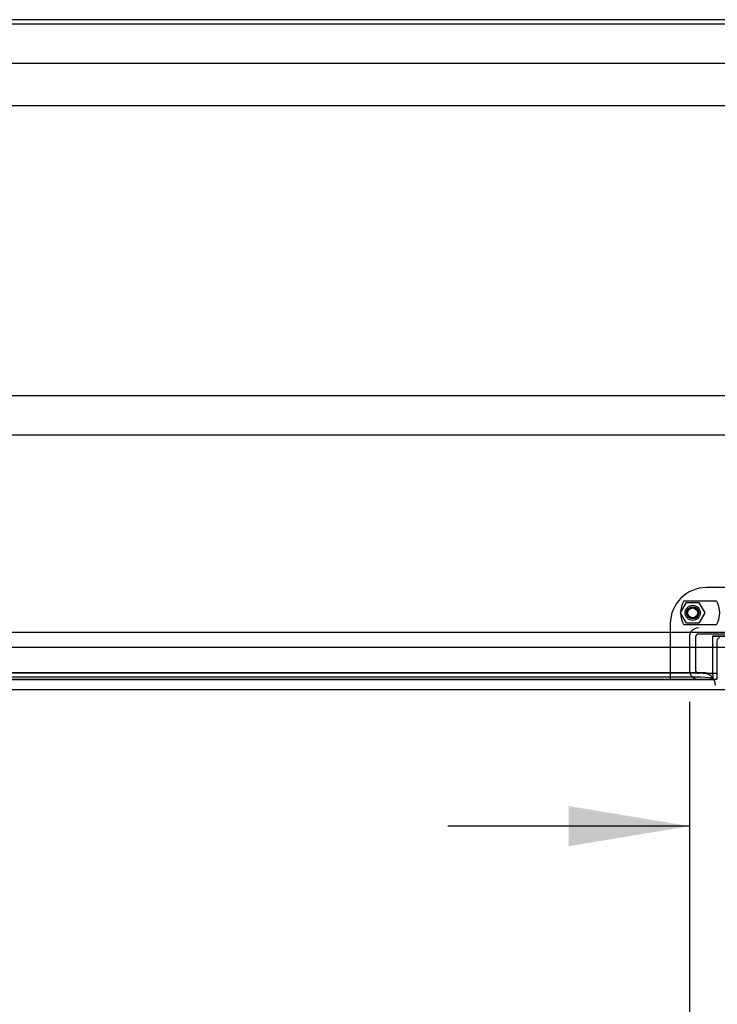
# Model space of a CAD drawing. Header units: inches. Extents: x 2 to 538, y -2 to 358.
# Tile 28 of 38: x 132 to 147, y 301 to 322. Entities that reach past the tile are written whole.
import ezdxf
from ezdxf.enums import TextEntityAlignment as Align
from ezdxf.lldxf.tags import DXFTag

# ---------------------------------------------------------------- set-up
doc = ezdxf.new("R2010")
doc.units = ezdxf.units.IN
doc.header["$MEASUREMENT"] = 0
for name, color, linetype in [('COM43134', 7, 'Continuous'), ('COM52168-15', 7, 'Continuous'), ('COM70098', 7, 'Continuous'), ('COM70110-2', 7, 'Continuous'), ('COM70218', 7, 'Continuous'), ('COM70220', 7, 'Continuous'), ('COM70739-2', 7, 'Continuous'), ('COM71188-5', 7, 'Continuous'), ('COM71190-2', 7, 'Continuous'), ('Default', 7, 'Continuous'), ('GSK86006', 7, 'Continuous'), ('NTS86070', 7, 'Continuous'), ('SCC180005', 7, 'Continuous')]:
    doc.layers.add(name, color=color, linetype=linetype)
doc.styles.add('SEACAD_Times_New_Roman', font='times.ttf')
tags = doc.linetypes.add('HIDDEN2', pattern=[0.1875, 0.125, -0.0625]).pattern_tags.tags
tags[6:7] = [DXFTag(74, 4), DXFTag(75, 0), DXFTag(340, '0'), DXFTag(46, 0.0), DXFTag(50, 0.0), DXFTag(44, 0.0), DXFTag(45, 0.0)]
tags[4:5] = [DXFTag(74, 4), DXFTag(75, 0), DXFTag(340, '0'), DXFTag(46, 0.0), DXFTag(50, 0.0), DXFTag(44, 0.0), DXFTag(45, 0.0)]
doc.dimstyles.new('HAMMOND_(STH_-_540x360)', dxfattribs={"dimtxt": 2, "dimasz": 2.5, "dimexe": 1, "dimexo": 1, "dimgap": 0.5, "dimtad": 0, "dimtih": 1, "dimtoh": 1, "dimzin": 0, "dimdsep": 46, "dimtxsty": 'SEACAD_Times_New_Roman', "dimblk1": '_SE_FILLED', "dimblk2": '_SE_FILLED', "dimsah": 1, "dimcen": 1, "dimadec": 0, "dimazin": 0, "dimtfac": 0.8, "dimtofl": 0, "dimtmove": 0, "dimatfit": 3, "dimfxl": 0, "dimtolj": 1, "dimtzin": 0, "dimarcsym": 0})

# ---------------------------------------------------------------- blocks, each defined once
blk = doc.blocks.new('SE')
at = {"layer": 'COM43134', "color": 7, "linetype": 'HIDDEN2'}
for p, q in [((176.326, 320.609), (120.576, 320.609)), ((176.266, 319.734), (120.636, 319.734))]:
    blk.add_line(p, q, dxfattribs=at)
at = {"layer": 'COM52168-15', "color": 7, "linetype": 'Continuous'}
for p, q in [((147.199, 308.516), (119.389, 308.516)), ((147.151, 307.641), (119.437, 307.641))]:
    blk.add_line(p, q, dxfattribs=at)
at = {"layer": 'COM70098', "color": 7, "linetype": 'HIDDEN2'}
for p, q in [((150.201, 309.76), (146.701, 309.76)), ((145.951, 309.01), (145.951, 307.861)), ((146.914, 308.516), (146.914, 307.861)), ((145.951, 307.861), (146.914, 307.861))]:
    blk.add_line(p, q, dxfattribs=at)
at = {"layer": 'COM70098', "color": 7, "linetype": 'Continuous'}
blk.add_line((146.914, 308.658), (146.914, 308.516), dxfattribs=at)
at = {"layer": 'COM70098', "color": 7, "linetype": 'HIDDEN2'}
blk.add_circle((146.414, 309.236), 0.156, dxfattribs=at)
blk.add_arc((146.701, 309.01), 0.75, 90, 180, dxfattribs=at)
at = {"layer": 'COM70098', "color": 7, "linetype": 'Continuous'}
blk.add_arc((146.974, 308.658), 0.06, 90, 180, dxfattribs=at)
at = {"layer": 'COM70110-2', "color": 7, "linetype": 'Continuous'}
for p, q in [((178.387, 321.421), (118.514, 321.421)), ((178.387, 308.828), (118.514, 308.828)), ((146.834, 308.516), (146.834, 308.76)), ((146.834, 308.76), (150.068, 308.76))]:
    blk.add_line(p, q, dxfattribs=at)
at = {"layer": 'COM70110-2', "color": 7, "linetype": 'HIDDEN2'}
for p, q in [((146.834, 308.002), (146.834, 308.516)), ((119.794, 307.859), (146.834, 307.859)), ((146.584, 307.995), (120.044, 307.995)), ((146.584, 307.902), (120.044, 307.902)), ((146.833, 307.955), (146.833, 307.955)), ((146.834, 307.86), (146.833, 307.862)), ((146.834, 307.955), (146.834, 308.002)), ((146.834, 307.955), (146.834, 307.86)), ((146.834, 307.859), (146.834, 307.86))]:
    blk.add_line(p, q, dxfattribs=at)
for centre, major_axis, start_param, end_param in [((146.584, 307.952), (-0.25, 0), 3.212696, 4.712389), ((146.584, 307.858), (0.25, 0), 0.071104, 1.570796)]:
    blk.add_ellipse(centre, major_axis=major_axis, ratio=0.173648, start_param=start_param, end_param=end_param, dxfattribs=at)
at = {"layer": 'COM70218', "color": 7, "linetype": 'HIDDEN2'}
for p, q in [((122.701, 313.736), (174.201, 313.736)), ((122.701, 312.923), (174.201, 312.923))]:
    blk.add_line(p, q, dxfattribs=at)
at = {"layer": 'COM70220', "color": 7, "linetype": 'HIDDEN2'}
for p, q in [((146.383, 307.986), (120.205, 307.986)), ((146.633, 307.986), (146.383, 307.986))]:
    blk.add_line(p, q, dxfattribs=at)
blk.add_arc((146.633, 307.736), 0.25, 0, 90, dxfattribs=at)
at = {"layer": 'COM70739-2', "color": 7, "linetype": 'HIDDEN2'}
for p, q in [((146.347, 308.738), (146.347, 308.046)), ((146.472, 308.738), (146.472, 308.046)), ((150.37, 308.798), (146.532, 308.798)), ((146.633, 307.986), (146.914, 307.986))]:
    blk.add_line(p, q, dxfattribs=at)
for centre, radius, start, end in [((146.532, 308.738), 0.185, 90, 180), ((146.532, 308.738), 0.06, 90, 180), ((146.532, 308.046), 0.185, 180, 270), ((146.532, 308.046), 0.06, 180, 270)]:
    blk.add_arc(centre, radius, start, end, dxfattribs=at)
at = {"layer": 'COM71188-5', "color": 7, "linetype": 'Continuous'}
blk.add_line((178.339, 321.516), (118.562, 321.516), dxfattribs=at)
at = {"layer": 'COM71190-2', "color": 7, "linetype": 'HIDDEN2'}
for p, q in [((146.834, 308.753), (150.068, 308.753)), ((119.794, 307.861), (145.951, 307.861))]:
    blk.add_line(p, q, dxfattribs=at)
at = {"layer": 'GSK86006', "color": 7, "linetype": 'HIDDEN2'}
blk.add_circle((146.414, 309.236), 0.125, dxfattribs=at)
at = {"layer": 'NTS86070', "color": 7, "linetype": 'HIDDEN2'}
for p, q in [((146.231, 309.486), (146.907, 309.486)), ((146.907, 308.986), (146.231, 308.986))]:
    blk.add_line(p, q, dxfattribs=at)
blk.add_circle((146.414, 309.236), 0.101, dxfattribs=at)
for centre, start, end in [((146.664, 309.236), 150, 210), ((146.474, 309.236), 330, 30)]:
    blk.add_arc(centre, 0.5, start, end, dxfattribs=at)
at = {"layer": 'SCC180005', "color": 7, "linetype": 'HIDDEN2'}
for p, q in [((146.164, 309.236), (146.289, 309.452)), ((146.289, 309.452), (146.538, 309.452)), ((146.538, 309.452), (146.663, 309.236)), ((146.289, 309.02), (146.164, 309.236)), ((146.663, 309.236), (146.538, 309.02)), ((146.538, 309.02), (146.289, 309.02))]:
    blk.add_line(p, q, dxfattribs=at)
blk.add_circle((146.414, 309.236), 0.123, dxfattribs=at)
blk = doc.blocks.new('DMBLK3463')
at = {"layer": 'Default', "linetype": 'Continuous'}
for points in [[(143.847, 304.403), (146.347, 304.82), (143.847, 305.236)], [(153.055, 304.403), (153.055, 305.236), (150.555, 304.82)]]:
    blk.add_hatch(color=7, dxfattribs=at).paths.add_polyline_path(points)
at = {"layer": 'Default', "color": 7, "linetype": 'Continuous'}
for p, q in [((146.347, 307.392), (146.347, 303.82)), ((150.555, 307.392), (150.555, 303.82)), ((146.347, 304.82), (141.347, 304.82)), ((152.314, 304.82), (150.555, 304.82)), ((152.314, 304.82), (153.314, 304.82))]:
    blk.add_line(p, q, dxfattribs=at)
at = {"layer": 'Default', "color": 7, "linetype": 'Continuous', "style": 'SEACAD_Times_New_Roman'}
blk.add_text('4.21', height=2, dxfattribs=at).set_placement((154.014, 305.82), align=Align.TOP_LEFT)
blk = doc.blocks.new('_SE_FILLED')
at = {"color": 0}
blk.add_line((0, 0), (-1, 0), dxfattribs=at)
blk.add_solid([(0, 0), (-1, -0.1665), (-1, 0.1665), (0, 0)], dxfattribs=at)
blk = doc.blocks.new('DMBLK3464')
at = {"layer": 'Default', "linetype": 'Continuous'}
for points in [[(122.294, 297.866), (122.294, 298.699), (119.794, 298.282)], [(143.847, 297.866), (146.347, 298.282), (143.847, 298.699)]]:
    blk.add_hatch(color=7, dxfattribs=at).paths.add_polyline_path(points)
at = {"layer": 'Default', "color": 7, "linetype": 'Continuous'}
for p, q in [((146.347, 307.046), (146.347, 297.282)), ((119.794, 306.861), (119.794, 297.282)), ((125.878, 298.282), (119.794, 298.282)), ((146.347, 298.282), (140.263, 298.282))]:
    blk.add_line(p, q, dxfattribs=at)
at = {"layer": 'Default', "color": 7, "linetype": 'Continuous', "style": 'SEACAD_Times_New_Roman'}
for s, p in [('26.55', (129.658, 299.282)), ('DOOR', (128.876, 296.282)), ('OPENING', (126.578, 293.282))]:
    blk.add_text(s, height=2, dxfattribs=at).set_placement(p, align=Align.TOP_LEFT)

msp = doc.modelspace()

# ---------------------------------------------------------------- block references
at = {"layer": 'Default'}
msp.add_blockref('SE', (0, 0), dxfattribs=at)

# ---------------------------------------------------------------- dimensions: what is measured, and where the dimension line sits
at = {"layer": 'Default', "color": 7, "linetype": 'Continuous'}
dim = msp.add_linear_dim(base=(146.347, 304.82), p1=(150.555, 308.392), p2=(146.347, 308.392), text='\\A1;<>', dimstyle='HAMMOND_(STH_-_540x360)', override={"dimtmove": 1}, dxfattribs=at)
dim.commit()
dim.dimension.update_dxf_attribs({"geometry": 'DMBLK3463', "text_midpoint": (153.314, 304.82), "dimtype": 160})
dim = msp.add_linear_dim(base=(119.794, 298.282), p1=(146.347, 308.046), p2=(119.794, 307.861), text='\\A1;<>\\PDOOR\\XOPENING', dimstyle='HAMMOND_(STH_-_540x360)', dxfattribs=at)
dim.commit()
dim.dimension.update_dxf_attribs({"geometry": 'DMBLK3464', "text_midpoint": (133.07, 298.282), "dimtype": 160})

doc.saveas('drawing.dxf')
